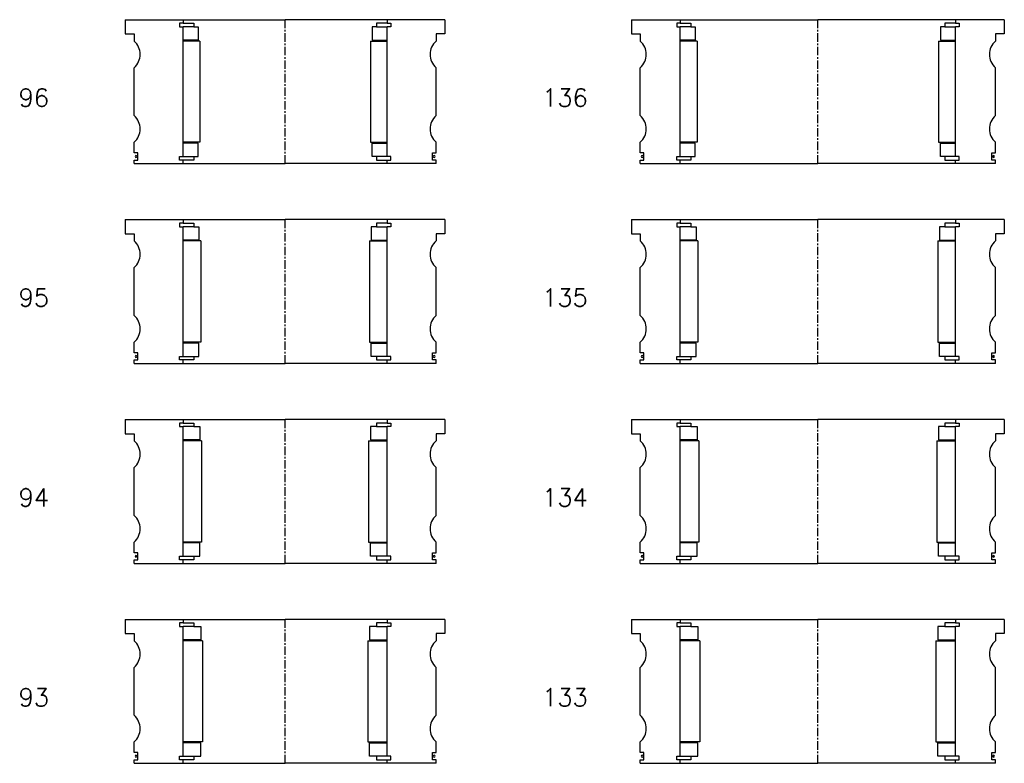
# Model space of a CAD drawing. Extents: x -2018 to 705, y -3434 to 10376.
# Tile 39 of 50: x 151 to 705, y 5120 to 5539. Entities that reach past the tile are written whole.
import ezdxf

# ---------------------------------------------------------------- set-up
doc = ezdxf.new("R2010")
doc.units = 0
doc.header["$LTSCALE"] = 0.15
doc.linetypes.add('CENTER', pattern=[50.8, 31.75, -6.35, 6.35, -6.35])
doc.layers.get('0').update_dxf_attribs({"linetype": 'CONTINUOUS'})
doc.layers.add('CENTER', color=9, linetype='CENTER')
doc.styles.add('ROMANS', font='romans')

# ---------------------------------------------------------------- blocks, each defined once
blk = doc.blocks.new('6S136210T')
for p, q in [((-105, 40.5), (-77.5, 40.5)), ((-105, 40.5), (-105, 32.5)), ((-77.5, 40.5), (0, 40.5)), ((-77.5, 40.5), (-77.5, 38.5)), ((77.5, 40.5), (0, 40.5)), ((77.5, 40.5), (77.5, 38.5)), ((105, 40.5), (77.5, 40.5)), ((105, 40.5), (105, 32.5)), ((-77.5, 38.5), (-79.5, 38.5)), ((-79.5, 38.5), (-79.5, 36.5)), ((-79.5, 36.5), (-77.5, 36.5)), ((-77.5, 38.5), (-71.5, 38.5)), ((-77.5, -36.5), (-77.5, 36.5)), ((-71.5, 36.5), (-77.5, 36.5)), ((-71.5, 38.5), (-71.5, 36.5)), ((-71.5, 36.5), (-69, 36.5)), ((-69, 36.5), (-69, 29)), ((71.5, 36.5), (69, 36.5)), ((69, 36.5), (69, 29)), ((77.5, 38.5), (71.5, 38.5)), ((71.5, 38.5), (71.5, 36.5)), ((71.5, 36.5), (77.5, 36.5)), ((77.5, 38.5), (79.5, 38.5)), ((79.5, 36.5), (77.5, 36.5)), ((77.5, -36.5), (77.5, 36.5)), ((79.5, 38.5), (79.5, 36.5)), ((-105, 32.5), (-100, 32.5)), ((-100, 32.5), (-100, 28.5)), ((-69, 29), (-77.5, 29)), ((-68, 28.5), (-77.5, 28.5)), ((-68, 28.5), (-68, -28.5)), ((68, 28.5), (68, -28.5)), ((68, 28.5), (77.5, 28.5)), ((69, 29), (77.5, 29)), ((100, 32.5), (100, 28.5)), ((105, 32.5), (100, 32.5)), ((-100, -13.5), (-100, 13.5)), ((100, -13.5), (100, 13.5)), ((-100, -34.5), (-100, -28.5)), ((-68, -28.5), (-77.5, -28.5)), ((-69, -29), (-77.5, -29)), ((-69, -36.5), (-69, -29)), ((68, -28.5), (77.5, -28.5)), ((69, -36.5), (69, -29)), ((69, -29), (77.5, -29)), ((100, -34.5), (100, -28.5)), ((-98, -34.5), (-100, -34.5)), ((-100, -40.5), (-100, -38.5)), ((-100, -38.5), (-98, -38.5)), ((-98, -38.5), (-98, -34.5)), ((-79.5, -38.5), (-79.5, -36.5)), ((-79.5, -36.5), (-77.5, -36.5)), ((-77.5, -38.5), (-79.5, -38.5)), ((-77.5, -36.5), (-71.5, -36.5)), ((-77.5, -40.5), (-77.5, -38.5)), ((-71.5, -38.5), (-77.5, -38.5)), ((-71.5, -36.5), (-71.5, -38.5)), ((-71.5, -36.5), (-69, -36.5)), ((71.5, -36.5), (69, -36.5)), ((77.5, -36.5), (71.5, -36.5)), ((71.5, -36.5), (71.5, -38.5)), ((71.5, -38.5), (77.5, -38.5)), ((79.5, -36.5), (77.5, -36.5)), ((77.5, -40.5), (77.5, -38.5)), ((77.5, -38.5), (79.5, -38.5)), ((79.5, -38.5), (79.5, -36.5)), ((98, -38.5), (98, -34.5)), ((98, -34.5), (100, -34.5)), ((100, -38.5), (98, -38.5)), ((100, -40.5), (100, -38.5)), ((-100, -40.5), (-77.5, -40.5)), ((-77.5, -40.5), (0, -40.5)), ((77.5, -40.5), (0, -40.5)), ((100, -40.5), (77.5, -40.5))]:
    blk.add_line(p, q)
for centre, radius, start, end in [((-106.61, 21), 10, 311.4096, 48.5904), ((106.61, 21), 10, 131.4096, 228.5904), ((-106.61, -21), 10, 311.4096, 48.5904), ((106.61, -21), 10, 131.4096, 228.5904), ((-98.98, -36.52), 0.525, 0, 180), ((-98.98, -36.52), 0.525, 180, 0), ((98.98, -36.52), 0.525, 0, 180), ((98.98, -36.52), 0.525, 180, 0)]:
    blk.add_arc(centre, radius, start, end)
at = {"layer": 'CENTER'}
blk.add_line((0, -40.5), (0, 40.5), dxfattribs=at)
blk = doc.blocks.new('6S135210T')
for p, q in [((-105, 40.5), (-77.5, 40.5)), ((-105, 40.5), (-105, 32.5)), ((-77.5, 40.5), (0, 40.5)), ((-77.5, 40.5), (-77.5, 38.5)), ((77.5, 40.5), (0, 40.5)), ((77.5, 40.5), (77.5, 38.5)), ((105, 40.5), (77.5, 40.5)), ((105, 40.5), (105, 32.5)), ((-77.5, 38.5), (-79.5, 38.5)), ((-79.5, 38.5), (-79.5, 36.5)), ((-79.5, 36.5), (-77.5, 36.5)), ((-77.5, 38.5), (-71.5, 38.5)), ((-77.5, -36.5), (-77.5, 36.5)), ((-71.5, 36.5), (-77.5, 36.5)), ((-71.5, 38.5), (-71.5, 36.5)), ((-71.5, 36.5), (-68.5, 36.5)), ((-68.5, 36.5), (-68.5, 29)), ((71.5, 36.5), (68.5, 36.5)), ((68.5, 36.5), (68.5, 29)), ((77.5, 38.5), (71.5, 38.5)), ((71.5, 38.5), (71.5, 36.5)), ((71.5, 36.5), (77.5, 36.5)), ((77.5, 38.5), (79.5, 38.5)), ((79.5, 36.5), (77.5, 36.5)), ((77.5, -36.5), (77.5, 36.5)), ((79.5, 38.5), (79.5, 36.5)), ((-105, 32.5), (-100, 32.5)), ((-100, 32.5), (-100, 28.5)), ((-68.5, 29), (-77.5, 29)), ((-67.5, 28.5), (-77.5, 28.5)), ((-67.5, 28.5), (-67.5, -28.5)), ((67.5, 28.5), (67.5, -28.5)), ((67.5, 28.5), (77.5, 28.5)), ((68.5, 29), (77.5, 29)), ((100, 32.5), (100, 28.5)), ((105, 32.5), (100, 32.5)), ((-100, -13.5), (-100, 13.5)), ((100, -13.5), (100, 13.5)), ((-100, -34.5), (-100, -28.5)), ((-67.5, -28.5), (-77.5, -28.5)), ((-68.5, -29), (-77.5, -29)), ((-68.5, -36.5), (-68.5, -29)), ((67.5, -28.5), (77.5, -28.5)), ((68.5, -36.5), (68.5, -29)), ((68.5, -29), (77.5, -29)), ((100, -34.5), (100, -28.5)), ((-98, -34.5), (-100, -34.5)), ((-100, -40.5), (-100, -38.5)), ((-100, -38.5), (-98, -38.5)), ((-98, -38.5), (-98, -34.5)), ((-79.5, -38.5), (-79.5, -36.5)), ((-79.5, -36.5), (-77.5, -36.5)), ((-77.5, -38.5), (-79.5, -38.5)), ((-77.5, -36.5), (-71.5, -36.5)), ((-77.5, -40.5), (-77.5, -38.5)), ((-71.5, -38.5), (-77.5, -38.5)), ((-71.5, -36.5), (-71.5, -38.5)), ((-71.5, -36.5), (-68.5, -36.5)), ((71.5, -36.5), (68.5, -36.5)), ((77.5, -36.5), (71.5, -36.5)), ((71.5, -36.5), (71.5, -38.5)), ((71.5, -38.5), (77.5, -38.5)), ((79.5, -36.5), (77.5, -36.5)), ((77.5, -40.5), (77.5, -38.5)), ((77.5, -38.5), (79.5, -38.5)), ((79.5, -38.5), (79.5, -36.5)), ((98, -38.5), (98, -34.5)), ((98, -34.5), (100, -34.5)), ((100, -38.5), (98, -38.5)), ((100, -40.5), (100, -38.5)), ((-100, -40.5), (-77.5, -40.5)), ((-77.5, -40.5), (0, -40.5)), ((77.5, -40.5), (0, -40.5)), ((100, -40.5), (77.5, -40.5))]:
    blk.add_line(p, q)
for centre, radius, start, end in [((-106.61, 21), 10, 311.4096, 48.5904), ((106.61, 21), 10, 131.4096, 228.5904), ((-106.61, -21), 10, 311.4096, 48.5904), ((106.61, -21), 10, 131.4096, 228.5904), ((-98.98, -36.52), 0.525, 0, 180), ((-98.98, -36.52), 0.525, 180, 0), ((98.98, -36.52), 0.525, 0, 180), ((98.98, -36.52), 0.525, 180, 0)]:
    blk.add_arc(centre, radius, start, end)
at = {"layer": 'CENTER'}
blk.add_line((0, -40.5), (0, 40.5), dxfattribs=at)
blk = doc.blocks.new('6S134210T')
for p, q in [((-105, 40.5), (-77.5, 40.5)), ((-105, 40.5), (-105, 32.5)), ((-77.5, 40.5), (0, 40.5)), ((-77.5, 40.5), (-77.5, 38.5)), ((77.5, 40.5), (0, 40.5)), ((77.5, 40.5), (77.5, 38.5)), ((105, 40.5), (77.5, 40.5)), ((105, 40.5), (105, 32.5)), ((-77.5, 38.5), (-79.5, 38.5)), ((-79.5, 38.5), (-79.5, 36.5)), ((-79.5, 36.5), (-77.5, 36.5)), ((-77.5, 38.5), (-71.5, 38.5)), ((-77.5, -36.5), (-77.5, 36.5)), ((-71.5, 36.5), (-77.5, 36.5)), ((-71.5, 38.5), (-71.5, 36.5)), ((-71.5, 36.5), (-68, 36.5)), ((-68, 36.5), (-68, 29)), ((71.5, 36.5), (68, 36.5)), ((68, 36.5), (68, 29)), ((77.5, 38.5), (71.5, 38.5)), ((71.5, 38.5), (71.5, 36.5)), ((71.5, 36.5), (77.5, 36.5)), ((77.5, 38.5), (79.5, 38.5)), ((79.5, 36.5), (77.5, 36.5)), ((77.5, -36.5), (77.5, 36.5)), ((79.5, 38.5), (79.5, 36.5)), ((-105, 32.5), (-100, 32.5)), ((-100, 32.5), (-100, 28.5)), ((-68, 29), (-77.5, 29)), ((-67, 28.5), (-77.5, 28.5)), ((-67, 28.5), (-67, -28.5)), ((67, 28.5), (67, -28.5)), ((67, 28.5), (77.5, 28.5)), ((68, 29), (77.5, 29)), ((100, 32.5), (100, 28.5)), ((105, 32.5), (100, 32.5)), ((-100, -13.5), (-100, 13.5)), ((100, -13.5), (100, 13.5)), ((-100, -34.5), (-100, -28.5)), ((-67, -28.5), (-77.5, -28.5)), ((-68, -29), (-77.5, -29)), ((-68, -36.5), (-68, -29)), ((67, -28.5), (77.5, -28.5)), ((68, -36.5), (68, -29)), ((68, -29), (77.5, -29)), ((100, -34.5), (100, -28.5)), ((-98, -34.5), (-100, -34.5)), ((-100, -40.5), (-100, -38.5)), ((-100, -38.5), (-98, -38.5)), ((-98, -38.5), (-98, -34.5)), ((-79.5, -38.5), (-79.5, -36.5)), ((-79.5, -36.5), (-77.5, -36.5)), ((-77.5, -38.5), (-79.5, -38.5)), ((-77.5, -36.5), (-71.5, -36.5)), ((-77.5, -40.5), (-77.5, -38.5)), ((-71.5, -38.5), (-77.5, -38.5)), ((-71.5, -36.5), (-71.5, -38.5)), ((-71.5, -36.5), (-68, -36.5)), ((71.5, -36.5), (68, -36.5)), ((77.5, -36.5), (71.5, -36.5)), ((71.5, -36.5), (71.5, -38.5)), ((71.5, -38.5), (77.5, -38.5)), ((79.5, -36.5), (77.5, -36.5)), ((77.5, -40.5), (77.5, -38.5)), ((77.5, -38.5), (79.5, -38.5)), ((79.5, -38.5), (79.5, -36.5)), ((98, -38.5), (98, -34.5)), ((98, -34.5), (100, -34.5)), ((100, -38.5), (98, -38.5)), ((100, -40.5), (100, -38.5)), ((-100, -40.5), (-77.5, -40.5)), ((-77.5, -40.5), (0, -40.5)), ((77.5, -40.5), (0, -40.5)), ((100, -40.5), (77.5, -40.5))]:
    blk.add_line(p, q)
for centre, radius, start, end in [((-106.61, 21), 10, 311.4096, 48.5904), ((106.61, 21), 10, 131.4096, 228.5904), ((-106.61, -21), 10, 311.4096, 48.5904), ((106.61, -21), 10, 131.4096, 228.5904), ((-98.98, -36.52), 0.525, 0, 180), ((-98.98, -36.52), 0.525, 180, 0), ((98.98, -36.52), 0.525, 0, 180), ((98.98, -36.52), 0.525, 180, 0)]:
    blk.add_arc(centre, radius, start, end)
at = {"layer": 'CENTER'}
blk.add_line((0, -40.5), (0, 40.5), dxfattribs=at)
blk = doc.blocks.new('6S133210T')
for p, q in [((-105, 40.5), (-77.5, 40.5)), ((-105, 40.5), (-105, 32.5)), ((-77.5, 40.5), (0, 40.5)), ((-77.5, 40.5), (-77.5, 38.5)), ((77.5, 40.5), (0, 40.5)), ((77.5, 40.5), (77.5, 38.5)), ((105, 40.5), (77.5, 40.5)), ((105, 40.5), (105, 32.5)), ((-77.5, 38.5), (-79.5, 38.5)), ((-79.5, 38.5), (-79.5, 36.5)), ((-79.5, 36.5), (-77.5, 36.5)), ((-77.5, 38.5), (-71.5, 38.5)), ((-77.5, -36.5), (-77.5, 36.5)), ((-71.5, 36.5), (-77.5, 36.5)), ((-71.5, 38.5), (-71.5, 36.5)), ((-71.5, 36.5), (-67.5, 36.5)), ((-67.5, 36.5), (-67.5, 29)), ((71.5, 36.5), (67.5, 36.5)), ((67.5, 36.5), (67.5, 29)), ((77.5, 38.5), (71.5, 38.5)), ((71.5, 38.5), (71.5, 36.5)), ((71.5, 36.5), (77.5, 36.5)), ((77.5, 38.5), (79.5, 38.5)), ((79.5, 36.5), (77.5, 36.5)), ((77.5, -36.5), (77.5, 36.5)), ((79.5, 38.5), (79.5, 36.5)), ((-105, 32.5), (-100, 32.5)), ((-100, 32.5), (-100, 28.5)), ((-67.5, 29), (-77.5, 29)), ((-66.5, 28.5), (-77.5, 28.5)), ((-66.5, 28.5), (-66.5, -28.5)), ((66.5, 28.5), (66.5, -28.5)), ((66.5, 28.5), (77.5, 28.5)), ((67.5, 29), (77.5, 29)), ((100, 32.5), (100, 28.5)), ((105, 32.5), (100, 32.5)), ((-100, -13.5), (-100, 13.5)), ((100, -13.5), (100, 13.5)), ((-100, -34.5), (-100, -28.5)), ((-66.5, -28.5), (-77.5, -28.5)), ((-67.5, -29), (-77.5, -29)), ((-67.5, -36.5), (-67.5, -29)), ((66.5, -28.5), (77.5, -28.5)), ((67.5, -36.5), (67.5, -29)), ((67.5, -29), (77.5, -29)), ((100, -34.5), (100, -28.5)), ((-98, -34.5), (-100, -34.5)), ((-100, -40.5), (-100, -38.5)), ((-100, -38.5), (-98, -38.5)), ((-98, -38.5), (-98, -34.5)), ((-79.5, -38.5), (-79.5, -36.5)), ((-79.5, -36.5), (-77.5, -36.5)), ((-77.5, -38.5), (-79.5, -38.5)), ((-77.5, -36.5), (-71.5, -36.5)), ((-77.5, -40.5), (-77.5, -38.5)), ((-71.5, -38.5), (-77.5, -38.5)), ((-71.5, -36.5), (-71.5, -38.5)), ((-71.5, -36.5), (-67.5, -36.5)), ((71.5, -36.5), (67.5, -36.5)), ((77.5, -36.5), (71.5, -36.5)), ((71.5, -36.5), (71.5, -38.5)), ((71.5, -38.5), (77.5, -38.5)), ((79.5, -36.5), (77.5, -36.5)), ((77.5, -40.5), (77.5, -38.5)), ((77.5, -38.5), (79.5, -38.5)), ((79.5, -38.5), (79.5, -36.5)), ((98, -38.5), (98, -34.5)), ((98, -34.5), (100, -34.5)), ((100, -38.5), (98, -38.5)), ((100, -40.5), (100, -38.5)), ((-100, -40.5), (-77.5, -40.5)), ((-77.5, -40.5), (0, -40.5)), ((77.5, -40.5), (0, -40.5)), ((100, -40.5), (77.5, -40.5))]:
    blk.add_line(p, q)
for centre, radius, start, end in [((-106.61, 21), 10, 311.4096, 48.5904), ((106.61, 21), 10, 131.4096, 228.5904), ((-106.61, -21), 10, 311.4096, 48.5904), ((106.61, -21), 10, 131.4096, 228.5904), ((-98.98, -36.52), 0.525, 0, 180), ((-98.98, -36.52), 0.525, 180, 0), ((98.98, -36.52), 0.525, 0, 180), ((98.98, -36.52), 0.525, 180, 0)]:
    blk.add_arc(centre, radius, start, end)
at = {"layer": 'CENTER'}
blk.add_line((0, -40.5), (0, 40.5), dxfattribs=at)
blk = doc.blocks.new('6S096180T')
for p, q in [((-90, 40.5), (-57.5, 40.5)), ((-90, 40.5), (-90, 32.5)), ((-57.5, 40.5), (0, 40.5)), ((-57.5, 40.5), (-57.5, 38.5)), ((57.5, 40.5), (0, 40.5)), ((57.5, 40.5), (57.5, 38.5)), ((90, 40.5), (57.5, 40.5)), ((90, 40.5), (90, 32.5)), ((-57.5, 38.5), (-59.5, 38.5)), ((-59.5, 38.5), (-59.5, 36.5)), ((-59.5, 36.5), (-57.5, 36.5)), ((-57.5, 38.5), (-51.5, 38.5)), ((-57.5, -36.5), (-57.5, 36.5)), ((-51.5, 36.5), (-57.5, 36.5)), ((-51.5, 38.5), (-51.5, 36.5)), ((-51.5, 36.5), (-49, 36.5)), ((-49, 36.5), (-49, 29)), ((51.5, 36.5), (49, 36.5)), ((49, 36.5), (49, 29)), ((57.5, 38.5), (51.5, 38.5)), ((51.5, 38.5), (51.5, 36.5)), ((51.5, 36.5), (57.5, 36.5)), ((57.5, 38.5), (59.5, 38.5)), ((59.5, 36.5), (57.5, 36.5)), ((57.5, -36.5), (57.5, 36.5)), ((59.5, 38.5), (59.5, 36.5)), ((-90, 32.5), (-85, 32.5)), ((-85, 32.5), (-85, 28.5)), ((-49, 29), (-57.5, 29)), ((-48, 28.5), (-57.5, 28.5)), ((-48, 28.5), (-48, -28.5)), ((48, 28.5), (48, -28.5)), ((48, 28.5), (57.5, 28.5)), ((49, 29), (57.5, 29)), ((85, 32.5), (85, 28.5)), ((90, 32.5), (85, 32.5)), ((-85, -13.5), (-85, 13.5)), ((85, -13.5), (85, 13.5)), ((-85, -34.5), (-85, -28.5)), ((-48, -28.5), (-57.5, -28.5)), ((-49, -29), (-57.5, -29)), ((-49, -36.5), (-49, -29)), ((48, -28.5), (57.5, -28.5)), ((49, -36.5), (49, -29)), ((49, -29), (57.5, -29)), ((85, -34.5), (85, -28.5)), ((-83, -34.5), (-85, -34.5)), ((-85, -40.5), (-85, -38.5)), ((-85, -38.5), (-83, -38.5)), ((-83, -38.5), (-83, -34.5)), ((-59.5, -38.5), (-59.5, -36.5)), ((-59.5, -36.5), (-57.5, -36.5)), ((-57.5, -38.5), (-59.5, -38.5)), ((-57.5, -36.5), (-51.5, -36.5)), ((-57.5, -40.5), (-57.5, -38.5)), ((-51.5, -38.5), (-57.5, -38.5)), ((-51.5, -36.5), (-51.5, -38.5)), ((-51.5, -36.5), (-49, -36.5)), ((51.5, -36.5), (49, -36.5)), ((57.5, -36.5), (51.5, -36.5)), ((51.5, -36.5), (51.5, -38.5)), ((51.5, -38.5), (57.5, -38.5)), ((59.5, -36.5), (57.5, -36.5)), ((57.5, -40.5), (57.5, -38.5)), ((57.5, -38.5), (59.5, -38.5)), ((59.5, -38.5), (59.5, -36.5)), ((83, -38.5), (83, -34.5)), ((83, -34.5), (85, -34.5)), ((85, -38.5), (83, -38.5)), ((85, -40.5), (85, -38.5)), ((-85, -40.5), (-57.5, -40.5)), ((-57.5, -40.5), (0, -40.5)), ((57.5, -40.5), (0, -40.5)), ((85, -40.5), (57.5, -40.5))]:
    blk.add_line(p, q)
for centre, radius, start, end in [((-91.61, 21), 10, 311.4096, 48.5904), ((91.61, 21), 10, 131.4096, 228.5904), ((-91.61, -21), 10, 311.4096, 48.5904), ((91.61, -21), 10, 131.4096, 228.5904), ((-83.98, -36.52), 0.525, 0, 180), ((-83.98, -36.52), 0.525, 180, 0), ((83.98, -36.52), 0.525, 0, 180), ((83.98, -36.52), 0.525, 180, 0)]:
    blk.add_arc(centre, radius, start, end)
at = {"layer": 'CENTER'}
blk.add_line((0, -40.5), (0, 40.5), dxfattribs=at)
blk = doc.blocks.new('6S095180T')
for p, q in [((-90, 40.5), (-57.5, 40.5)), ((-90, 40.5), (-90, 32.5)), ((-57.5, 40.5), (0, 40.5)), ((-57.5, 40.5), (-57.5, 38.5)), ((57.5, 40.5), (0, 40.5)), ((57.5, 40.5), (57.5, 38.5)), ((90, 40.5), (57.5, 40.5)), ((90, 40.5), (90, 32.5)), ((-57.5, 38.5), (-59.5, 38.5)), ((-59.5, 38.5), (-59.5, 36.5)), ((-59.5, 36.5), (-57.5, 36.5)), ((-57.5, 38.5), (-51.5, 38.5)), ((-57.5, -36.5), (-57.5, 36.5)), ((-51.5, 36.5), (-57.5, 36.5)), ((-51.5, 38.5), (-51.5, 36.5)), ((-51.5, 36.5), (-48.5, 36.5)), ((-48.5, 36.5), (-48.5, 29)), ((51.5, 36.5), (48.5, 36.5)), ((48.5, 36.5), (48.5, 29)), ((57.5, 38.5), (51.5, 38.5)), ((51.5, 38.5), (51.5, 36.5)), ((51.5, 36.5), (57.5, 36.5)), ((57.5, 38.5), (59.5, 38.5)), ((59.5, 36.5), (57.5, 36.5)), ((57.5, -36.5), (57.5, 36.5)), ((59.5, 38.5), (59.5, 36.5)), ((-90, 32.5), (-85, 32.5)), ((-85, 32.5), (-85, 28.5)), ((-48.5, 29), (-57.5, 29)), ((-47.5, 28.5), (-57.5, 28.5)), ((-47.5, 28.5), (-47.5, -28.5)), ((47.5, 28.5), (47.5, -28.5)), ((47.5, 28.5), (57.5, 28.5)), ((48.5, 29), (57.5, 29)), ((85, 32.5), (85, 28.5)), ((90, 32.5), (85, 32.5)), ((-85, -13.5), (-85, 13.5)), ((85, -13.5), (85, 13.5)), ((-85, -34.5), (-85, -28.5)), ((-47.5, -28.5), (-57.5, -28.5)), ((-48.5, -29), (-57.5, -29)), ((-48.5, -36.5), (-48.5, -29)), ((47.5, -28.5), (57.5, -28.5)), ((48.5, -36.5), (48.5, -29)), ((48.5, -29), (57.5, -29)), ((85, -34.5), (85, -28.5)), ((-83, -34.5), (-85, -34.5)), ((-85, -40.5), (-85, -38.5)), ((-85, -38.5), (-83, -38.5)), ((-83, -38.5), (-83, -34.5)), ((-59.5, -38.5), (-59.5, -36.5)), ((-59.5, -36.5), (-57.5, -36.5)), ((-57.5, -38.5), (-59.5, -38.5)), ((-57.5, -36.5), (-51.5, -36.5)), ((-57.5, -40.5), (-57.5, -38.5)), ((-51.5, -38.5), (-57.5, -38.5)), ((-51.5, -36.5), (-51.5, -38.5)), ((-51.5, -36.5), (-48.5, -36.5)), ((51.5, -36.5), (48.5, -36.5)), ((57.5, -36.5), (51.5, -36.5)), ((51.5, -36.5), (51.5, -38.5)), ((51.5, -38.5), (57.5, -38.5)), ((59.5, -36.5), (57.5, -36.5)), ((57.5, -40.5), (57.5, -38.5)), ((57.5, -38.5), (59.5, -38.5)), ((59.5, -38.5), (59.5, -36.5)), ((83, -38.5), (83, -34.5)), ((83, -34.5), (85, -34.5)), ((85, -38.5), (83, -38.5)), ((85, -40.5), (85, -38.5)), ((-85, -40.5), (-57.5, -40.5)), ((-57.5, -40.5), (0, -40.5)), ((57.5, -40.5), (0, -40.5)), ((85, -40.5), (57.5, -40.5))]:
    blk.add_line(p, q)
for centre, radius, start, end in [((-91.61, 21), 10, 311.4096, 48.5904), ((91.61, 21), 10, 131.4096, 228.5904), ((-91.61, -21), 10, 311.4096, 48.5904), ((91.61, -21), 10, 131.4096, 228.5904), ((-83.98, -36.52), 0.525, 0, 180), ((-83.98, -36.52), 0.525, 180, 0), ((83.98, -36.52), 0.525, 0, 180), ((83.98, -36.52), 0.525, 180, 0)]:
    blk.add_arc(centre, radius, start, end)
at = {"layer": 'CENTER'}
blk.add_line((0, -40.5), (0, 40.5), dxfattribs=at)
blk = doc.blocks.new('6S094180T')
for p, q in [((-90, 40.5), (-57.5, 40.5)), ((-90, 40.5), (-90, 32.5)), ((-57.5, 40.5), (0, 40.5)), ((-57.5, 40.5), (-57.5, 38.5)), ((57.5, 40.5), (0, 40.5)), ((57.5, 40.5), (57.5, 38.5)), ((90, 40.5), (57.5, 40.5)), ((90, 40.5), (90, 32.5)), ((-57.5, 38.5), (-59.5, 38.5)), ((-59.5, 38.5), (-59.5, 36.5)), ((-59.5, 36.5), (-57.5, 36.5)), ((-57.5, 38.5), (-51.5, 38.5)), ((-57.5, -36.5), (-57.5, 36.5)), ((-51.5, 36.5), (-57.5, 36.5)), ((-51.5, 38.5), (-51.5, 36.5)), ((-51.5, 36.5), (-48, 36.5)), ((-48, 36.5), (-48, 29)), ((51.5, 36.5), (48, 36.5)), ((48, 36.5), (48, 29)), ((57.5, 38.5), (51.5, 38.5)), ((51.5, 38.5), (51.5, 36.5)), ((51.5, 36.5), (57.5, 36.5)), ((57.5, 38.5), (59.5, 38.5)), ((59.5, 36.5), (57.5, 36.5)), ((57.5, -36.5), (57.5, 36.5)), ((59.5, 38.5), (59.5, 36.5)), ((-90, 32.5), (-85, 32.5)), ((-85, 32.5), (-85, 28.5)), ((-48, 29), (-57.5, 29)), ((-47, 28.5), (-57.5, 28.5)), ((-47, 28.5), (-47, -28.5)), ((47, 28.5), (47, -28.5)), ((47, 28.5), (57.5, 28.5)), ((48, 29), (57.5, 29)), ((85, 32.5), (85, 28.5)), ((90, 32.5), (85, 32.5)), ((-85, -13.5), (-85, 13.5)), ((85, -13.5), (85, 13.5)), ((-85, -34.5), (-85, -28.5)), ((-47, -28.5), (-57.5, -28.5)), ((-48, -29), (-57.5, -29)), ((-48, -36.5), (-48, -29)), ((47, -28.5), (57.5, -28.5)), ((48, -36.5), (48, -29)), ((48, -29), (57.5, -29)), ((85, -34.5), (85, -28.5)), ((-83, -34.5), (-85, -34.5)), ((-85, -40.5), (-85, -38.5)), ((-85, -38.5), (-83, -38.5)), ((-83, -38.5), (-83, -34.5)), ((-59.5, -38.5), (-59.5, -36.5)), ((-59.5, -36.5), (-57.5, -36.5)), ((-57.5, -38.5), (-59.5, -38.5)), ((-57.5, -36.5), (-51.5, -36.5)), ((-57.5, -40.5), (-57.5, -38.5)), ((-51.5, -38.5), (-57.5, -38.5)), ((-51.5, -36.5), (-51.5, -38.5)), ((-51.5, -36.5), (-48, -36.5)), ((51.5, -36.5), (48, -36.5)), ((57.5, -36.5), (51.5, -36.5)), ((51.5, -36.5), (51.5, -38.5)), ((51.5, -38.5), (57.5, -38.5)), ((59.5, -36.5), (57.5, -36.5)), ((57.5, -40.5), (57.5, -38.5)), ((57.5, -38.5), (59.5, -38.5)), ((59.5, -38.5), (59.5, -36.5)), ((83, -38.5), (83, -34.5)), ((83, -34.5), (85, -34.5)), ((85, -38.5), (83, -38.5)), ((85, -40.5), (85, -38.5)), ((-85, -40.5), (-57.5, -40.5)), ((-57.5, -40.5), (0, -40.5)), ((57.5, -40.5), (0, -40.5)), ((85, -40.5), (57.5, -40.5))]:
    blk.add_line(p, q)
for centre, radius, start, end in [((-91.61, 21), 10, 311.4096, 48.5904), ((91.61, 21), 10, 131.4096, 228.5904), ((-91.61, -21), 10, 311.4096, 48.5904), ((91.61, -21), 10, 131.4096, 228.5904), ((-83.98, -36.52), 0.525, 0, 180), ((-83.98, -36.52), 0.525, 180, 0), ((83.98, -36.52), 0.525, 0, 180), ((83.98, -36.52), 0.525, 180, 0)]:
    blk.add_arc(centre, radius, start, end)
at = {"layer": 'CENTER'}
blk.add_line((0, -40.5), (0, 40.5), dxfattribs=at)
blk = doc.blocks.new('6S093180T')
for p, q in [((-90, 40.5), (-57.5, 40.5)), ((-90, 40.5), (-90, 32.5)), ((-57.5, 40.5), (0, 40.5)), ((-57.5, 40.5), (-57.5, 38.5)), ((57.5, 40.5), (0, 40.5)), ((57.5, 40.5), (57.5, 38.5)), ((90, 40.5), (57.5, 40.5)), ((90, 40.5), (90, 32.5)), ((-57.5, 38.5), (-59.5, 38.5)), ((-59.5, 38.5), (-59.5, 36.5)), ((-59.5, 36.5), (-57.5, 36.5)), ((-57.5, 38.5), (-51.5, 38.5)), ((-57.5, -36.5), (-57.5, 36.5)), ((-51.5, 36.5), (-57.5, 36.5)), ((-51.5, 38.5), (-51.5, 36.5)), ((-51.5, 36.5), (-47.5, 36.5)), ((-47.5, 36.5), (-47.5, 29)), ((51.5, 36.5), (47.5, 36.5)), ((47.5, 36.5), (47.5, 29)), ((57.5, 38.5), (51.5, 38.5)), ((51.5, 38.5), (51.5, 36.5)), ((51.5, 36.5), (57.5, 36.5)), ((57.5, 38.5), (59.5, 38.5)), ((59.5, 36.5), (57.5, 36.5)), ((57.5, -36.5), (57.5, 36.5)), ((59.5, 38.5), (59.5, 36.5)), ((-90, 32.5), (-85, 32.5)), ((-85, 32.5), (-85, 28.5)), ((-47.5, 29), (-57.5, 29)), ((-46.5, 28.5), (-57.5, 28.5)), ((-46.5, 28.5), (-46.5, -28.5)), ((46.5, 28.5), (46.5, -28.5)), ((46.5, 28.5), (57.5, 28.5)), ((47.5, 29), (57.5, 29)), ((85, 32.5), (85, 28.5)), ((90, 32.5), (85, 32.5)), ((-85, -13.5), (-85, 13.5)), ((85, -13.5), (85, 13.5)), ((-85, -34.5), (-85, -28.5)), ((-46.5, -28.5), (-57.5, -28.5)), ((-47.5, -29), (-57.5, -29)), ((-47.5, -36.5), (-47.5, -29)), ((46.5, -28.5), (57.5, -28.5)), ((47.5, -36.5), (47.5, -29)), ((47.5, -29), (57.5, -29)), ((85, -34.5), (85, -28.5)), ((-83, -34.5), (-85, -34.5)), ((-85, -40.5), (-85, -38.5)), ((-85, -38.5), (-83, -38.5)), ((-83, -38.5), (-83, -34.5)), ((-59.5, -38.5), (-59.5, -36.5)), ((-59.5, -36.5), (-57.5, -36.5)), ((-57.5, -38.5), (-59.5, -38.5)), ((-57.5, -36.5), (-51.5, -36.5)), ((-57.5, -40.5), (-57.5, -38.5)), ((-51.5, -38.5), (-57.5, -38.5)), ((-51.5, -36.5), (-51.5, -38.5)), ((-51.5, -36.5), (-47.5, -36.5)), ((51.5, -36.5), (47.5, -36.5)), ((57.5, -36.5), (51.5, -36.5)), ((51.5, -36.5), (51.5, -38.5)), ((51.5, -38.5), (57.5, -38.5)), ((59.5, -36.5), (57.5, -36.5)), ((57.5, -40.5), (57.5, -38.5)), ((57.5, -38.5), (59.5, -38.5)), ((59.5, -38.5), (59.5, -36.5)), ((83, -38.5), (83, -34.5)), ((83, -34.5), (85, -34.5)), ((85, -38.5), (83, -38.5)), ((85, -40.5), (85, -38.5)), ((-85, -40.5), (-57.5, -40.5)), ((-57.5, -40.5), (0, -40.5)), ((57.5, -40.5), (0, -40.5)), ((85, -40.5), (57.5, -40.5))]:
    blk.add_line(p, q)
for centre, radius, start, end in [((-91.61, 21), 10, 311.4096, 48.5904), ((91.61, 21), 10, 131.4096, 228.5904), ((-91.61, -21), 10, 311.4096, 48.5904), ((91.61, -21), 10, 131.4096, 228.5904), ((-83.98, -36.52), 0.525, 0, 180), ((-83.98, -36.52), 0.525, 180, 0), ((83.98, -36.52), 0.525, 0, 180), ((83.98, -36.52), 0.525, 180, 0)]:
    blk.add_arc(centre, radius, start, end)
at = {"layer": 'CENTER'}
blk.add_line((0, -40.5), (0, 40.5), dxfattribs=at)

msp = doc.modelspace()

# ---------------------------------------------------------------- block references
for name, p in [('6S096180T', (300, 5498.5)), ('6S136210T', (600, 5498.5)), ('6S095180T', (300, 5386)), ('6S135210T', (600, 5386)), ('6S094180T', (300, 5273.5)), ('6S134210T', (600, 5273.5)), ('6S093180T', (300, 5161)), ('6S133210T', (600, 5161))]:
    msp.add_blockref(name, p)

# ---------------------------------------------------------------- texts
at = {"style": 'ROMANS'}
for s, p in [('96', (149.92, 5490.12)), ('136', (444.74, 5490.12)), ('95', (149.92, 5377.62)), ('135', (444.74, 5377.62)), ('94', (149.92, 5265.12)), ('134', (444.74, 5265.12)), ('93', (149.92, 5152.62)), ('133', (444.74, 5152.62))]:
    msp.add_text(s, height=10, dxfattribs=at).set_placement(p)

doc.saveas('drawing.dxf')
